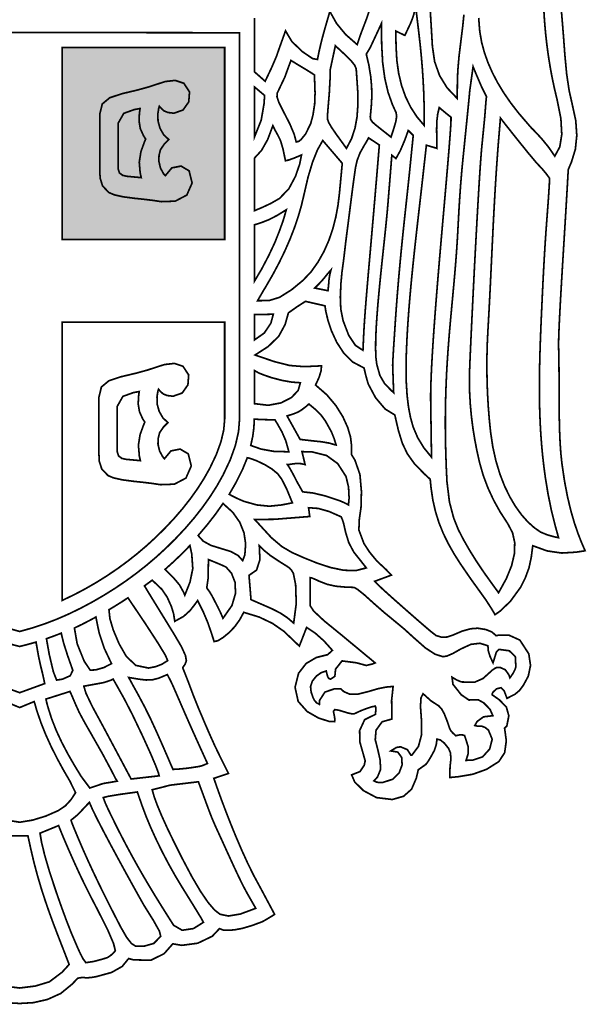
# Model space of a CAD drawing. Extents: x 22.2 to 29, y 14.6 to 24.9.
# Tile 2 of 4: x 25.6 to 29, y 14.6 to 20.5. Entities that reach past the tile are written whole.
import ezdxf

# ---------------------------------------------------------------- set-up
doc = ezdxf.new("R2010")
doc.units = 0
doc.header["$LTSCALE"] = 0.1
doc.layers.add('FOREGROUND', color=7, linetype='CONTINUOUS')

msp = doc.modelspace()

# ---------------------------------------------------------------- linework, layer by layer
at = {"layer": 'FOREGROUND', "linetype": 'CONTINUOUS', "const_width": 0.010357}
for points in [[(25.523921, 14.565426), (25.606, 14.560657), (25.688079, 14.565426), (25.773244, 14.584577), (25.854208, 14.621155), (25.923686, 14.67821), (25.957403, 14.713801), (25.987426, 14.718216), (26.008055, 14.715512), (26.035796, 14.717253), (26.070426, 14.723217), (26.161166, 14.748142), (26.225684, 14.784624), (26.264425, 14.832216), (26.294576, 14.824319), (26.398585, 14.82207), (26.478655, 14.86141), (26.531425, 14.921216), (26.586426, 14.912217), (26.682388, 14.925069), (26.770129, 14.967031), (26.813426, 15.013216), (26.836902, 15.004295), (26.868781, 15.003108), (26.905234, 15.006017), (26.951077, 15.014554), (27.008413, 15.031358), (27.071947, 15.05472), (27.095377, 15.067775), (27.12959, 15.088462), (27.146875, 15.099677), (27.058835, 15.264517), (27.020925, 15.334244), (26.983449, 15.410394), (26.947078, 15.490225), (26.912482, 15.570999), (26.880332, 15.649976), (26.851298, 15.724416), (26.82605, 15.791578), (26.80526, 15.848724), (26.789596, 15.893112), (26.77973, 15.922004), (26.86777, 15.951975), (26.824687, 16.038143), (26.784829, 16.120726), (26.751118, 16.195583), (26.720005, 16.268052), (26.687944, 16.343471), (26.655216, 16.425251), (26.624165, 16.508125), (26.591426, 16.591217), (26.595965, 16.598406), (26.606139, 16.613144), (26.613426, 16.633216), (26.608055, 16.665105), (26.583796, 16.718327), (26.540425, 16.792216), (26.469301, 16.908049), (26.415411, 16.995724), (26.378957, 17.055172), (26.360137, 17.086329), (26.375908, 17.097912), (26.391373, 17.109147), (26.406846, 17.120946), (26.465516, 17.065266), (26.497909, 17.017327), (26.522782, 16.961817), (26.536114, 16.918564), (26.541387, 16.885159), (26.543425, 16.872217), (26.596783, 16.901647), (26.635477, 16.936797), (26.665275, 16.974626), (26.681425, 16.997217), (26.714758, 16.930994), (26.742758, 16.864772), (26.765425, 16.799217), (26.770684, 16.782476), (26.776165, 16.765958), (26.781425, 16.749218), (26.804129, 16.754809), (26.834388, 16.77329), (26.872424, 16.804216), (26.906128, 16.839846), (26.935388, 16.880587), (26.960426, 16.926217), (27.053204, 16.897958), (27.133981, 16.859476), (27.203426, 16.811216), (27.296425, 16.722217), (27.340426, 16.835216), (27.393092, 16.799846), (27.445092, 16.753587), (27.496425, 16.696217), (27.467425, 16.670217), (27.398851, 16.653037), (27.337554, 16.616955), (27.291975, 16.558128), (27.270558, 16.472713), (27.289306, 16.38756), (27.344004, 16.326175), (27.413213, 16.286615), (27.475499, 16.266943), (27.509425, 16.265216), (27.511388, 16.27355), (27.509128, 16.29455), (27.502425, 16.328216), (27.511005, 16.337788), (27.534895, 16.334405), (27.558425, 16.327216), (27.592165, 16.31692), (27.615684, 16.312179), (27.629425, 16.313217), (27.668425, 16.331216), (27.704092, 16.345143), (27.733092, 16.354624), (27.755426, 16.359216), (27.758129, 16.350476), (27.758388, 16.333957), (27.756425, 16.309216), (27.691388, 16.277438), (27.660796, 16.210994), (27.662425, 16.141216), (27.694425, 16.028217), (27.688944, 16.002179), (27.66324, 15.963253), (27.612425, 15.943217), (27.631175, 15.900248), (27.684425, 15.847716), (27.763175, 15.805685), (27.858425, 15.794216), (27.926684, 15.813883), (27.975166, 15.856883), (28.003425, 15.923216), (28.015426, 15.974217), (28.059426, 16.005216), (28.066388, 16.012735), (28.077129, 16.028698), (28.091425, 16.052216), (28.111907, 16.089513), (28.123944, 16.125254), (28.128424, 16.159217), (28.149017, 16.154253), (28.172499, 16.135513), (28.198425, 16.103217), (28.209869, 16.076217), (28.212647, 16.039217), (28.207425, 15.992216), (28.205425, 15.927216), (28.258426, 15.932216), (28.345374, 15.947074), (28.427893, 15.976682), (28.502327, 16.023479), (28.537437, 16.077181), (28.547469, 16.149312), (28.537107, 16.226359), (28.550425, 16.238216), (28.562758, 16.300549), (28.547758, 16.353549), (28.505424, 16.397217), (28.462426, 16.427217), (28.461536, 16.430549), (28.463314, 16.436549), (28.468425, 16.445216), (28.489496, 16.464127), (28.515021, 16.470119), (28.534208, 16.452424), (28.551599, 16.406051), (28.600664, 16.431399), (28.626961, 16.453469), (28.650139, 16.484305), (28.680383, 16.540247), (28.693829, 16.604917), (28.683426, 16.675216), (28.629309, 16.758485), (28.562381, 16.788724), (28.505226, 16.788625), (28.485425, 16.785216), (28.461092, 16.807105), (28.424092, 16.822328), (28.374425, 16.830216), (28.331721, 16.826883), (28.281462, 16.812883), (28.223426, 16.788216), (28.190196, 16.7772), (28.155697, 16.775985), (28.122425, 16.786216), (28.086805, 16.814318), (28.017742, 16.873694), (27.935521, 16.945831), (27.860425, 17.012217), (27.807758, 17.05955), (27.771758, 17.09355), (27.752425, 17.114217), (27.852426, 17.151216), (27.821425, 17.184216), (27.765519, 17.236253), (27.721018, 17.290213), (27.68675, 17.342867), (27.656181, 17.424871), (27.659102, 17.490785), (27.669139, 17.560612), (27.671717, 17.657934), (27.662551, 17.760784), (27.632314, 17.847202), (27.611501, 17.880824), (27.611501, 17.938462), (27.605838, 17.986602), (27.588555, 18.045067), (27.559213, 18.10981), (27.51737, 18.176781), (27.462588, 18.241933), (27.394425, 18.301216), (27.415536, 18.347291), (27.427314, 18.385809), (27.430426, 18.417216), (27.324912, 18.412375), (27.236513, 18.419582), (27.14533, 18.442925), (27.055934, 18.473215), (27.028716, 18.482821), (27.108493, 18.534182), (27.171983, 18.596521), (27.210425, 18.667216), (27.230287, 18.737539), (27.281969, 18.774216), (27.333426, 18.807216), (27.451425, 18.780217), (27.456574, 18.746007), (27.46935, 18.692905), (27.490889, 18.628345), (27.522329, 18.559762), (27.564807, 18.49459), (27.61946, 18.440263), (27.687425, 18.404216), (27.69861, 18.35792), (27.707573, 18.325179), (27.713425, 18.306216), (27.757351, 18.224216), (27.814832, 18.156216), (27.873425, 18.120216), (27.895585, 18.025015), (27.918945, 17.949256), (27.949025, 17.885496), (27.991344, 17.826296), (28.051424, 17.764216), (28.087424, 17.731217), (28.092426, 17.680217), (28.103492, 17.605319), (28.119509, 17.535073), (28.140416, 17.468438), (28.166153, 17.404369), (28.19666, 17.341824), (28.231875, 17.27976), (28.27174, 17.217136), (28.33393, 17.126673), (28.384131, 17.056986), (28.4246, 17.000411), (28.457594, 16.949286), (28.479425, 16.912216), (28.510561, 16.934183), (28.571918, 16.992817), (28.633424, 17.077216), (28.66247, 17.135377), (28.684632, 17.195125), (28.698112, 17.258133), (28.707424, 17.329217), (28.794239, 17.297772), (28.881943, 17.284994), (28.969425, 17.290216), (28.993874, 17.294011), (29.015072, 17.297115), (29.023796, 17.299107), (29.002588, 17.347866), (28.98078, 17.403568), (28.958964, 17.467413), (28.93773, 17.5406), (28.917668, 17.62433), (28.89937, 17.719802), (28.883425, 17.828217), (28.877088, 17.889009), (28.872615, 17.954063), (28.869672, 18.022593), (28.867921, 18.093817), (28.867026, 18.166952), (28.866652, 18.241215), (28.866462, 18.315822), (28.86612, 18.389991), (28.865291, 18.462938), (28.863637, 18.533881), (28.863589, 18.561577), (28.864659, 18.601861), (28.866713, 18.653169), (28.869619, 18.713939), (28.873241, 18.782608), (28.877446, 18.857613), (28.8821, 18.937393), (28.88707, 19.020385), (28.892221, 19.105025), (28.89742, 19.189753), (28.902532, 19.273004), (28.907425, 19.353216), (28.915536, 19.491216), (28.920314, 19.575216), (28.922425, 19.605216), (28.941425, 19.650216), (28.964847, 19.726935), (28.97355, 19.810216), (28.96744, 19.900248), (28.946424, 19.997216), (28.927425, 20.081698), (28.912425, 20.181735), (28.901424, 20.298217), (28.89319, 20.409936), (28.884771, 20.514954), (28.876169, 20.613272)], [(27.720926, 20.569575), (27.701445, 20.513094), (27.668852, 20.427501), (27.645852, 20.360501), (27.576852, 20.420797), (27.521852, 20.487538), (27.480852, 20.560501), (27.462852, 20.498501), (27.446321, 20.441004), (27.430687, 20.383264), (27.417852, 20.328501), (27.405852, 20.270501), (27.37654, 20.275595), (27.315352, 20.317251), (27.251165, 20.378782), (27.212852, 20.443501), (27.174852, 20.337501), (27.158815, 20.290797), (27.130556, 20.224538), (27.089852, 20.138501), (27.024999, 20.19562), (27.024999, 20.522)], [(28.08734, 20.572653), (28.093231, 20.478044), (28.100715, 20.350528), (28.114168, 20.257419), (28.14384, 20.173403), (28.189449, 20.09895), (28.250715, 20.034528), (28.251715, 20.131528), (28.254122, 20.200861), (28.261641, 20.288861), (28.274715, 20.395528), (28.283813, 20.468242), (28.291089, 20.541111)], [(28.380455, 20.521858), (28.38694, 20.439733), (28.39858, 20.373358), (28.415076, 20.31219), (28.436799, 20.250952), (28.463725, 20.189667), (28.49583, 20.128358), (28.533092, 20.06705), (28.575486, 20.005764), (28.62299, 19.944526), (28.67558, 19.883358), (28.690654, 19.865729), (28.702173, 19.852988), (28.71058, 19.845358), (28.760506, 19.792099), (28.803988, 19.738617), (28.84058, 19.685358), (28.870611, 19.741046), (28.88283, 19.816608), (28.877424, 19.912046), (28.85458, 20.027358), (28.839164, 20.091481), (28.82519, 20.157093), (28.812691, 20.22418), (28.801705, 20.292733), (28.792266, 20.362739), (28.784408, 20.434186), (28.778168, 20.507063), (28.77358, 20.581358)], [(24.277, 20.432), (25.606, 20.43331), (26.935, 20.432), (26.935, 18.095928), (26.928744, 18.018615), (26.909979, 17.936231), (26.878703, 17.848774), (26.834917, 17.756246), (26.798202, 17.690962), (26.757034, 17.626146), (26.711413, 17.5618), (26.661339, 17.497921), (26.606812, 17.434512), (26.547832, 17.371571), (26.491712, 17.316143), (26.433695, 17.262907), (26.373781, 17.21186), (26.311969, 17.163005), (26.248259, 17.116341), (26.182652, 17.071867), (26.115148, 17.029584), (26.043105, 16.987837), (25.971475, 16.949662), (25.899873, 16.915005), (25.827912, 16.883815), (25.755203, 16.85604), (25.681362, 16.831627), (25.606, 16.810523), (25.530638, 16.831627)], [(25.518715, 16.386554), (25.606, 16.350486), (25.693284, 16.386554), (25.698815, 16.369437), (25.703753, 16.351362), (25.708617, 16.334245), (25.734264, 16.259384), (25.763626, 16.186027), (25.796256, 16.114067), (25.831708, 16.043398), (25.869535, 15.973915), (25.909288, 15.90551), (25.943617, 15.835245), (25.915512, 15.79236), (25.882246, 15.756131), (25.839392, 15.727193), (25.763136, 15.693747), (25.683359, 15.669348), (25.606, 15.656838), (25.52864, 15.669348)], [(25.556179, 15.573592), (25.606, 15.574175), (25.655821, 15.573592), (25.672679, 15.496792), (25.692491, 15.412578), (25.713775, 15.332649), (25.736263, 15.256578), (25.759688, 15.183938), (25.783783, 15.114301), (25.808281, 15.047241), (25.832914, 14.98233), (25.857415, 14.919141), (25.881518, 14.857247), (25.904954, 14.796221), (25.862, 14.749392), (25.785245, 14.69154), (25.700644, 14.66598), (25.606, 14.654102), (25.511356, 14.66598)]]:
    msp.add_lwpolyline(points, dxfattribs=at)
for points in [[(27.87917, 20.442245), (27.88117, 20.349245), (27.885759, 20.264568), (27.896943, 20.185385), (27.914704, 20.111676), (27.939024, 20.043426), (27.969887, 19.980615), (28.007275, 19.923227), (28.05117, 19.871245), (28.05117, 19.927245), (28.050438, 19.998872), (28.048295, 20.07045), (28.04482, 20.14197), (28.04009, 20.21342), (28.034187, 20.284789), (28.027187, 20.356068), (28.01917, 20.427245), (28.00017, 20.586245), (27.98617, 20.536245), (27.980207, 20.518541), (27.974466, 20.503282), (27.96917, 20.490245), (27.93437, 20.415909)], [(27.850274, 19.800987), (27.866274, 19.848987), (27.879496, 19.894024), (27.884718, 19.927283), (27.881274, 19.948987), (27.859274, 19.996987), (27.832664, 20.071799), (27.812899, 20.156737), (27.800071, 20.251799), (27.794274, 20.356987), (27.792274, 20.486987), (27.725274, 20.342987), (27.701274, 20.302987), (27.705434, 20.284209), (27.716613, 20.236579), (27.728156, 20.16532), (27.733321, 20.105637), (27.734539, 20.045788), (27.731274, 19.985987), (27.725274, 19.922987), (27.727607, 19.907616), (27.738607, 19.891357), (27.758274, 19.873987)], [(26.845, 19.182), (25.862, 19.182), (25.862, 20.342), (26.845, 20.342)], [(27.581058, 19.732686), (27.611767, 19.790557), (27.632725, 19.853983), (27.645183, 19.922686), (27.650392, 19.99639), (27.6496, 20.074816), (27.644058, 20.157686), (27.640058, 20.213686), (27.631132, 20.235057), (27.608651, 20.263316), (27.573058, 20.298686), (27.514111, 20.353262), (27.482787, 20.207085), (27.482787, 20.16532), (27.480395, 20.122317), (27.477615, 20.06837), (27.469736, 19.974768), (27.467486, 19.944043), (27.466641, 19.919745), (27.467058, 19.907686), (27.474317, 19.887946), (27.491799, 19.858427), (27.519058, 19.818686)], [(27.277628, 19.771503), (27.293628, 19.775503), (27.306831, 19.785913), (27.334633, 19.820301), (27.365324, 19.883407), (27.378559, 19.933244), (27.388893, 19.999322), (27.391427, 20.066129), (27.387628, 20.176503), (27.37522, 20.185133), (27.343702, 20.204874), (27.292628, 20.235503), (27.276887, 20.245244), (27.261368, 20.254762), (27.245627, 20.264503), (27.240702, 20.251207), (27.22822, 20.217466), (27.208627, 20.163503), (27.162628, 20.066503), (27.161294, 20.04517), (27.173294, 20.00917), (27.198628, 19.958503), (27.23822, 19.881799), (27.264702, 19.81954)], [(28.188723, 17.716855), (28.203838, 17.593413), (28.229447, 17.496634), (28.257723, 17.425855), (28.288571, 17.365975), (28.324747, 17.302735), (28.366299, 17.236135), (28.413275, 17.166175), (28.465723, 17.092855), (28.500723, 17.044855), (28.547718, 17.130119), (28.579686, 17.208966), (28.596598, 17.28148), (28.598426, 17.347744), (28.585144, 17.407841), (28.556723, 17.461855), (28.510427, 17.533367), (28.470035, 17.606271), (28.435691, 17.680519), (28.407539, 17.756063), (28.385723, 17.832855), (28.370191, 17.901933), (28.356756, 17.971414), (28.345518, 18.041245), (28.336575, 18.111375), (28.330025, 18.181752), (28.325968, 18.252326), (28.324501, 18.323044), (28.325723, 18.393855), (28.327502, 18.439271), (28.329832, 18.493746), (28.332701, 18.557244), (28.336098, 18.62973), (28.34001, 18.711169), (28.344426, 18.801527), (28.349334, 18.900767), (28.354723, 19.008855), (28.360551, 19.118364), (28.366047, 19.219971), (28.371222, 19.313658), (28.37609, 19.399406), (28.380666, 19.477198), (28.384962, 19.547016), (28.388992, 19.608841), (28.392769, 19.662655), (28.396308, 19.708441), (28.399621, 19.74618), (28.402723, 19.775855), (28.417114, 19.921965), (28.424352, 20.01543), (28.42753, 20.045953), (28.396723, 20.107855), (28.369093, 20.172485), (28.352352, 20.212225), (28.346723, 20.226855), (28.326723, 20.082855), (28.322651, 20.039055), (28.316467, 19.976055), (28.308219, 19.893855), (28.297955, 19.792455), (28.285723, 19.671855), (28.278763, 19.600959), (28.272283, 19.523967), (28.266283, 19.441023), (28.260763, 19.352271), (28.255723, 19.257855), (28.252286, 19.194607), (28.248366, 19.13308), (28.244035, 19.073029), (28.239368, 19.014208), (28.234438, 18.95637), (28.229318, 18.899269), (28.224083, 18.842659), (28.218805, 18.786294), (28.213559, 18.729927), (28.208419, 18.673313), (28.203457, 18.616205), (28.198747, 18.558357), (28.194364, 18.499523), (28.19038, 18.439457), (28.186869, 18.377912), (28.183906, 18.314642), (28.181563, 18.249402), (28.179914, 18.181944), (28.179033, 18.112023), (28.178993, 18.039393), (28.179869, 17.963807), (28.181733, 17.88502), (28.18466, 17.802785), (28.188723, 17.716855)], [(26.598222, 20.126261), (26.632558, 20.073965), (26.627928, 20.013861), (26.593446, 19.964707), (26.538222, 19.945261), (26.502553, 19.949526), (26.479174, 19.958889), (26.464434, 19.971628), (26.450222, 19.987261), (26.446385, 19.974777), (26.441099, 19.94187), (26.442205, 19.896999), (26.454477, 19.853343), (26.477056, 19.813888), (26.507306, 19.78585), (26.480313, 19.758857), (26.456848, 19.724689), (26.448203, 19.689815), (26.446968, 19.655647), (26.456864, 19.613548), (26.475484, 19.579412), (26.486222, 19.567261), (26.525433, 19.614474), (26.581326, 19.62559), (26.630167, 19.59654), (26.648222, 19.523261), (26.616055, 19.450132), (26.54611, 19.413297), (26.463222, 19.410261), (26.408148, 19.418335), (26.354629, 19.424853), (26.302222, 19.430261), (26.231296, 19.439557), (26.178814, 19.451298), (26.145222, 19.465261), (26.107256, 19.505036), (26.092286, 19.551475), (26.089703, 19.603248), (26.089703, 19.938283), (26.105022, 20.001082), (26.150235, 20.038724), (26.224222, 20.063261), (26.316222, 20.085075), (26.384222, 20.103779), (26.428222, 20.118261), (26.486366, 20.136907), (26.546002, 20.143724)], [(27.024999, 19.801025), (27.025379, 20.103824), (27.086021, 20.053077), (27.083553, 20.005464), (27.065864, 19.903229)], [(26.340582, 19.555612), (26.334231, 19.584194), (26.32875, 19.649117), (26.33885, 19.713259), (26.361224, 19.774735), (26.367623, 19.788629), (26.354873, 19.80808), (26.335163, 19.851515), (26.327538, 19.897893), (26.329467, 19.943047), (26.333623, 19.973629), (26.298648, 19.967256), (26.235019, 19.944434), (26.200852, 19.884297), (26.200852, 19.609599), (26.208874, 19.58393), (26.228894, 19.569199), (26.254839, 19.563552)], [(28.128324, 19.732709), (28.064324, 19.751709), (28.042155, 19.553985), (28.03432, 19.484706), (28.026343, 19.414982), (28.0183, 19.344894), (28.010263, 19.274521), (28.002306, 19.203944), (27.994504, 19.133243), (27.986929, 19.062498), (27.979657, 18.991789), (27.97276, 18.921196), (27.966312, 18.8508), (27.960388, 18.78068), (27.955061, 18.710917), (27.950405, 18.641591), (27.946494, 18.572781), (27.942746, 18.480517), (27.94149, 18.394101), (27.943061, 18.313474), (27.947795, 18.23858), (27.956027, 18.169359), (27.968091, 18.105755), (27.984324, 18.047709), (28.011324, 17.98382), (28.048324, 17.922598), (28.095324, 17.864709), (28.090324, 18.208709), (28.090304, 18.249993), (28.091286, 18.297801), (28.093189, 18.3515), (28.095931, 18.410458), (28.099428, 18.474041), (28.103598, 18.541619), (28.108359, 18.612558), (28.113629, 18.686226), (28.119324, 18.761991), (28.125363, 18.83922), (28.131663, 18.917281), (28.138141, 18.995542), (28.144715, 19.073371), (28.151303, 19.150134), (28.157822, 19.225199), (28.16419, 19.297935), (28.170324, 19.367709), (28.182257, 19.504242), (28.192318, 19.621569), (28.200473, 19.719706), (28.206686, 19.798671), (28.210922, 19.858481), (28.213146, 19.899155), (28.213324, 19.920709), (28.174917, 19.951783), (28.151398, 19.971301), (28.142324, 19.979709), (28.133065, 19.942079), (28.127583, 19.897338), (28.126324, 19.845709)], [(28.863238, 17.378039), (28.843279, 17.449775), (28.819941, 17.543227), (28.799803, 17.642253), (28.78358, 17.741162), (28.77447, 17.809067), (28.766853, 17.876279), (28.760638, 17.943024), (28.755737, 18.00953), (28.752059, 18.076022), (28.749514, 18.14273), (28.748015, 18.20988), (28.747469, 18.277698), (28.747789, 18.346413), (28.748884, 18.416251), (28.750665, 18.48744), (28.753042, 18.560206), (28.755926, 18.634778), (28.759226, 18.711381), (28.762278, 18.779039), (28.76559, 18.850312), (28.7692, 18.924402), (28.773151, 19.00051), (28.777481, 19.077837), (28.782233, 19.155583), (28.787445, 19.232951), (28.79316, 19.30914), (28.801563, 19.422005), (28.807447, 19.513223), (28.808822, 19.551899), (28.787205, 19.581263), (28.767046, 19.605444), (28.729238, 19.646039), (28.680528, 19.704055), (28.6075, 19.794737), (28.541054, 19.878536), (28.512093, 19.915904), (28.500806, 19.781605), (28.495363, 19.711537), (28.490356, 19.642298), (28.485741, 19.57378), (28.481469, 19.505876), (28.477496, 19.438478), (28.473775, 19.371479), (28.470259, 19.304772), (28.466902, 19.238248), (28.463659, 19.1718), (28.460483, 19.10532), (28.457327, 19.038701), (28.454146, 18.971835), (28.450893, 18.904615), (28.447522, 18.836933), (28.443986, 18.768681), (28.440241, 18.699753), (28.436238, 18.630039), (28.432554, 18.553751), (28.430499, 18.477214), (28.430072, 18.400539), (28.431268, 18.323839), (28.434086, 18.247227), (28.438522, 18.170814), (28.444574, 18.094714), (28.452238, 18.019039), (28.465892, 17.926936), (28.485017, 17.841279), (28.508946, 17.762262), (28.537016, 17.690079), (28.568562, 17.624925), (28.602918, 17.566995), (28.63942, 17.516483), (28.677403, 17.473582), (28.716202, 17.438489), (28.755152, 17.411397), (28.796648, 17.394449), (28.842104, 17.381992)], [(27.025767, 19.355969), (27.067579, 19.373308), (27.123098, 19.399152), (27.176368, 19.429521), (27.232772, 19.488057), (27.273533, 19.564525), (27.298961, 19.639242), (27.309368, 19.692521), (27.266665, 19.674558), (27.234406, 19.662818), (27.212368, 19.657521), (27.198264, 19.726789), (27.182821, 19.779017), (27.165001, 19.814894), (27.148668, 19.844253), (27.136368, 19.869521), (27.10488, 19.785851), (27.067931, 19.720452), (27.024999, 19.673473)], [(27.855484, 19.691189), (27.832484, 19.404189), (27.827039, 19.342073), (27.820261, 19.273002), (27.812506, 19.198417), (27.80413, 19.119759), (27.795489, 19.038469), (27.786939, 18.955987), (27.778835, 18.873756), (27.771532, 18.793216), (27.765388, 18.715808), (27.760757, 18.642973), (27.757996, 18.576152), (27.757459, 18.516788), (27.759504, 18.466319), (27.764484, 18.426189), (27.783289, 18.359292), (27.811091, 18.31106), (27.850834, 18.269401), (27.866485, 18.255189), (27.860485, 18.421189), (27.861596, 18.447522), (27.865373, 18.514522), (27.872484, 18.622189), (27.878072, 18.706784), (27.883998, 18.788601), (27.890204, 18.867683), (27.896632, 18.944075), (27.903226, 19.017821), (27.909928, 19.088966), (27.91668, 19.157555), (27.923426, 19.223633), (27.930107, 19.287242), (27.936666, 19.348429), (27.943046, 19.407238), (27.94919, 19.463713), (27.955039, 19.517899), (27.960537, 19.56984), (27.965626, 19.61958), (27.984758, 19.810901), (27.954694, 19.840966), (27.934121, 19.783394), (27.90639, 19.718094), (27.880484, 19.671189)], [(27.043884, 18.811189), (27.113884, 18.812189), (27.176478, 18.831486), (27.249384, 18.877314), (27.31779, 18.93383), (27.366884, 18.985189), (27.40946, 19.045329), (27.445247, 19.109046), (27.474719, 19.175765), (27.498346, 19.244913), (27.516601, 19.315916), (27.529957, 19.388199), (27.538884, 19.461189), (27.555884, 19.642189), (27.437884, 19.780189), (27.406009, 19.723564), (27.376384, 19.649689), (27.349009, 19.558564), (27.323884, 19.450189), (27.308136, 19.384056), (27.28865, 19.316939), (27.265437, 19.248884), (27.238509, 19.179939), (27.207878, 19.11015), (27.173556, 19.039564), (27.135554, 18.968228), (27.093884, 18.896189), (27.07981, 18.873263), (27.063291, 18.844782)], [(27.715012, 19.796005), (27.706975, 19.781301), (27.698716, 19.767042), (27.690012, 19.753005), (27.663634, 19.705906), (27.645923, 19.660586), (27.636012, 19.617005), (27.625768, 19.545639), (27.616607, 19.477309), (27.605741, 19.392329), (27.590383, 19.271014), (27.585128, 19.23117), (27.576474, 19.163133), (27.565377, 19.067627), (27.56055, 19.031476), (27.553864, 18.982298), (27.548012, 18.919005), (27.54406, 18.833586), (27.54698, 18.759351), (27.561012, 18.690005), (27.595012, 18.601375), (27.635012, 18.541634), (27.681012, 18.511005), (27.685012, 18.598005), (27.686972, 18.636015), (27.689477, 18.676863), (27.692525, 18.720965), (27.696118, 18.768735), (27.700256, 18.820588), (27.70494, 18.876938), (27.710169, 18.938201), (27.715945, 19.00479), (27.722267, 19.077121), (27.729137, 19.155609), (27.736554, 19.240668), (27.744519, 19.332712), (27.753033, 19.432157), (27.762095, 19.539418), (27.780012, 19.753005)], [(27.024999, 18.929093), (27.067904, 19.001547), (27.110605, 19.082661), (27.148071, 19.162468), (27.175274, 19.231003), (27.196946, 19.291019), (27.202584, 19.308936), (27.210244, 19.335456), (27.217367, 19.361075), (27.162367, 19.327075), (27.11305, 19.30152), (27.064094, 19.282421), (27.024999, 19.270202)], [(27.487411, 18.996834), (27.466411, 18.972834), (27.440448, 18.940797), (27.414707, 18.912538), (27.389411, 18.887834), (27.469411, 18.871834), (27.473411, 18.908834), (27.475485, 18.93676), (27.480003, 18.966241)], [(27.024999, 18.573819), (27.084401, 18.615584), (27.124373, 18.675418), (27.13901, 18.729355), (27.024999, 18.727026)], [(25.862093, 16.99807), (25.862, 18.681), (26.845, 18.681), (26.845, 18.095928), (26.839392, 18.029576), (26.822569, 17.957832), (26.794531, 17.880696), (26.755277, 17.798168), (26.720678, 17.736682), (26.681796, 17.675541), (26.638629, 17.614746), (26.591179, 17.554297), (26.539445, 17.494193), (26.483427, 17.434435), (26.429655, 17.381327), (26.37406, 17.330316), (26.316643, 17.2814), (26.257403, 17.234581), (26.196341, 17.189858), (26.133455, 17.147231), (26.068747, 17.106701), (26.000341, 17.067287), (25.931456, 17.031077)], [(26.59307, 18.414413), (26.627406, 18.362117), (26.622777, 18.302013), (26.588294, 18.252859), (26.53307, 18.233413), (26.497401, 18.237678), (26.474022, 18.247041), (26.459283, 18.25978), (26.44507, 18.275413), (26.441233, 18.262929), (26.435947, 18.230022), (26.437053, 18.185151), (26.449326, 18.141495), (26.471904, 18.10204), (26.502155, 18.074002), (26.475161, 18.047009), (26.451696, 18.012841), (26.443051, 17.977967), (26.441816, 17.943799), (26.451713, 17.9017), (26.470332, 17.867564), (26.48107, 17.855413), (26.520281, 17.902626), (26.576175, 17.913741), (26.625016, 17.884692), (26.64307, 17.811413), (26.610904, 17.738284), (26.540958, 17.701449), (26.45807, 17.698413), (26.402996, 17.706487), (26.349478, 17.713005), (26.29707, 17.718413), (26.226144, 17.727709), (26.173663, 17.73945), (26.14007, 17.753413), (26.102105, 17.793188), (26.087135, 17.839627), (26.084551, 17.8914), (26.084551, 18.226435), (26.099871, 18.289233), (26.145084, 18.326876), (26.21907, 18.351413), (26.31107, 18.373227), (26.37907, 18.391931), (26.42307, 18.406413), (26.481215, 18.425059), (26.540851, 18.431876)], [(27.024999, 18.188392), (27.108878, 18.178683), (27.185499, 18.193121), (27.247941, 18.225046), (27.289282, 18.267803), (27.302601, 18.314735), (27.251378, 18.318735), (27.194156, 18.328735), (27.131601, 18.344735), (27.087519, 18.359697), (27.051748, 18.373769), (27.024999, 18.38873)], [(26.335431, 17.843764), (26.329079, 17.872346), (26.323598, 17.937269), (26.333698, 18.001411), (26.356073, 18.062887), (26.362471, 18.076781), (26.349721, 18.096232), (26.330011, 18.139667), (26.322386, 18.186045), (26.324316, 18.231199), (26.328471, 18.261781), (26.293497, 18.255408), (26.229868, 18.232586), (26.1957, 18.172449), (26.1957, 17.897751), (26.203723, 17.872082), (26.223742, 17.857351), (26.249687, 17.851704)], [(27.518639, 17.938462), (27.506743, 17.977299), (27.490221, 18.018272), (27.454597, 18.082557), (27.427907, 18.119201), (27.394244, 18.152875), (27.35422, 18.186186), (27.336119, 18.170615), (27.30922, 18.150186), (27.290131, 18.13838), (27.263176, 18.127283), (27.22222, 18.114186), (27.30122, 17.972186), (27.381246, 17.962972), (27.42936, 17.958088), (27.478613, 17.949669), (27.490404, 17.94615), (27.509132, 17.940552)], [(27.023873, 18.094979), (27.021657, 18.043607), (27.014767, 17.990583), (27.00284, 17.935716), (27.06477, 17.913831), (27.140487, 17.90008), (27.232882, 17.89732), (27.230995, 17.905747), (27.224403, 17.928988), (27.214439, 17.964078), (27.19201, 18.016167), (27.163098, 18.067418), (27.148795, 18.090562), (27.070344, 18.092163)], [(26.872383, 17.639874), (26.899666, 17.625608), (26.930714, 17.610638), (26.96133, 17.597705), (27.039515, 17.575779), (27.115478, 17.568298), (27.18833, 17.575705), (27.25433, 17.588705), (27.2197, 17.672779), (27.18996, 17.731298), (27.16533, 17.764705), (27.130663, 17.79315), (27.088663, 17.818927), (27.03933, 17.842705), (27.012433, 17.852598), (26.9921, 17.859257), (26.981869, 17.86115), (26.952149, 17.788519), (26.91523, 17.714567)], [(27.331332, 17.820187), (27.306998, 17.825446), (27.281998, 17.826927), (27.256332, 17.824187), (27.242702, 17.821816), (27.231961, 17.820557), (27.224332, 17.820187), (27.238591, 17.79789), (27.259072, 17.76115), (27.285332, 17.710187), (27.296035, 17.691927), (27.306295, 17.673446), (27.316332, 17.655187), (27.37885, 17.648076), (27.453813, 17.630298), (27.540332, 17.601187), (27.558295, 17.593816), (27.576035, 17.585557), (27.593332, 17.576187), (27.59722, 17.617668), (27.593776, 17.684705), (27.578332, 17.748187), (27.528369, 17.82589), (27.460628, 17.87515), (27.375332, 17.896187), (27.312103, 17.898435)], [(26.684489, 17.3909), (26.715186, 17.357145), (26.76153, 17.33141), (26.820894, 17.312988), (26.882264, 17.294247), (26.926524, 17.269729), (26.953894, 17.238988), (26.966894, 17.273988), (26.971769, 17.340542), (26.961841, 17.406876), (26.936287, 17.470997), (26.894278, 17.530912), (26.834988, 17.584628), (26.789143, 17.519541), (26.738918, 17.455119)], [(27.026247, 17.488003), (27.037506, 17.475966), (27.048987, 17.463706), (27.060247, 17.451003), (27.126913, 17.378299), (27.190913, 17.32404), (27.252247, 17.288003), (27.326617, 17.255141), (27.405543, 17.223447), (27.485747, 17.197253), (27.56395, 17.180891), (27.636876, 17.178697), (27.701247, 17.195003), (27.668247, 17.237003), (27.62595, 17.289854), (27.59521, 17.347817), (27.576247, 17.410003), (27.565247, 17.459003), (27.56221, 17.470669), (27.55695, 17.485669), (27.549247, 17.504003), (27.476173, 17.536262), (27.410654, 17.554743), (27.352247, 17.559003), (27.359247, 17.506003), (27.146247, 17.489003)], [(26.484985, 17.186388), (26.535389, 17.135643), (26.571944, 17.092098), (26.596966, 17.047083), (26.603966, 17.030083), (26.635761, 17.110079), (26.652246, 17.191351), (26.646063, 17.278826), (26.634966, 17.330083), (26.587202, 17.28127), (26.53718, 17.233326)], [(27.054333, 17.33006), (27.057999, 17.244963), (27.037855, 17.181879), (26.992188, 17.150116), (27.004188, 17.003116), (27.132188, 16.947116), (27.181669, 16.921709), (27.224706, 16.89319), (27.262188, 16.861116), (27.277669, 16.979153), (27.27404, 17.092746), (27.260188, 17.162116), (27.250262, 17.179153), (27.238781, 17.192412), (27.226188, 17.202116), (27.173888, 17.234689), (27.122694, 17.268912), (27.084753, 17.29964)], [(26.746877, 17.245505), (26.745877, 17.188505), (26.745617, 17.174171), (26.745136, 17.155171), (26.744877, 17.131505), (26.736877, 17.075505), (26.741186, 17.06749), (26.753495, 17.051254), (26.769877, 17.023505), (26.785572, 16.993022), (26.802927, 16.959714), (26.818978, 16.926594), (26.823179, 16.917061), (26.827794, 16.906439), (26.834877, 16.890505), (26.888981, 16.967569), (26.910829, 17.041897), (26.907525, 17.108593), (26.886173, 17.162761), (26.853877, 17.199505), (26.837914, 17.207431), (26.802173, 17.222912)], [(27.754571, 16.620525), (27.738593, 16.613964), (27.7009, 16.604837), (27.642285, 16.621071), (27.554394, 16.632488), (27.51518, 16.58252), (27.511115, 16.539373), (27.48503, 16.521983), (27.473601, 16.52698), (27.467042, 16.539591), (27.458946, 16.571254), (27.429377, 16.561919), (27.400464, 16.541725), (27.374896, 16.51039), (27.364219, 16.476715), (27.367628, 16.444079), (27.378285, 16.413071), (27.387951, 16.393034), (27.400951, 16.378774), (27.417285, 16.370071), (27.418285, 16.393071), (27.451062, 16.444108), (27.50984, 16.464034), (27.547285, 16.463071), (27.566285, 16.446071), (27.601618, 16.431034), (27.651618, 16.431774), (27.716285, 16.448071), (27.77084, 16.464071), (27.820062, 16.474071), (27.863285, 16.478071), (27.854285, 16.394071), (27.856285, 16.281071), (27.796766, 16.264219), (27.760136, 16.213589), (27.755284, 16.156071), (27.771285, 16.093071), (27.7843, 16.035488), (27.787785, 15.977407), (27.769062, 15.930734), (27.747285, 15.907071), (27.762359, 15.899811), (27.779877, 15.89633), (27.800285, 15.897071), (27.861136, 15.916913), (27.900099, 15.956145), (27.917785, 16.003821), (27.914803, 16.048997), (27.891766, 16.080728), (27.849285, 16.088071), (27.883285, 16.109071), (27.908062, 16.112923), (27.949507, 16.095886), (27.970285, 16.063071), (27.977285, 16.063071), (28.016507, 16.115737), (28.035729, 16.187737), (28.034285, 16.279071), (28.028655, 16.357034), (28.031914, 16.408774), (28.044285, 16.434071), (28.093285, 16.390071), (28.138285, 16.361071), (28.155729, 16.343034), (28.172507, 16.312774), (28.189285, 16.270071), (28.206285, 16.221071), (28.213173, 16.208663), (28.225396, 16.195145), (28.242285, 16.180071), (28.264025, 16.184774), (28.281544, 16.185034), (28.295285, 16.181071), (28.316285, 16.116071), (28.317285, 16.072071), (28.304285, 16.031071), (28.344285, 16.032071), (28.403988, 16.05193), (28.44691, 16.099446), (28.462269, 16.158774), (28.439285, 16.214071), (28.419618, 16.230034), (28.398618, 16.237774), (28.376285, 16.237071), (28.357285, 16.242071), (28.371322, 16.266256), (28.409581, 16.294219), (28.466285, 16.301071), (28.448581, 16.340626), (28.409988, 16.379515), (28.378285, 16.397071), (28.321285, 16.396071), (28.275285, 16.427626), (28.225285, 16.490515), (28.219284, 16.534071), (28.247263, 16.517566), (28.267242, 16.508617), (28.279285, 16.505071), (28.355478, 16.503532), (28.40637, 16.525905), (28.443285, 16.559071), (28.463357, 16.577097), (28.478807, 16.587625), (28.488285, 16.592071), (28.512165, 16.592072), (28.541396, 16.578782), (28.563192, 16.548068), (28.569285, 16.530071), (28.588645, 16.55773), (28.600006, 16.580277), (28.605285, 16.597071), (28.601895, 16.659014), (28.565256, 16.693876), (28.503285, 16.702071), (28.493988, 16.69333), (28.488248, 16.686811), (28.486285, 16.682071), (28.467285, 16.621071), (28.449025, 16.659774), (28.438544, 16.694034), (28.436285, 16.724071), (28.388025, 16.739145), (28.333544, 16.732663), (28.273285, 16.705071), (28.225025, 16.677774), (28.188544, 16.662034), (28.164285, 16.658071), (28.117396, 16.6727), (28.059173, 16.710441), (27.990285, 16.771071), (27.931489, 16.824456), (27.870392, 16.875243), (27.808991, 16.925693), (27.749285, 16.978071), (27.688322, 17.032848), (27.647581, 17.065626), (27.627285, 17.077071), (27.573285, 17.079071), (27.517285, 17.084145), (27.465285, 17.095663), (27.417285, 17.114071), (27.395486, 17.124337), (27.373353, 17.133806), (27.362285, 17.136071), (27.361285, 16.967071), (27.382951, 16.934071), (27.445951, 16.875071), (27.550285, 16.790071)], [(26.145632, 16.94229), (26.151224, 16.887994), (26.171706, 16.819253), (26.206632, 16.73629), (26.250557, 16.659512), (26.308039, 16.605401), (26.384632, 16.58929), (26.426706, 16.597401), (26.465224, 16.612179), (26.500632, 16.63429), (26.486113, 16.667624), (26.44115, 16.741624), (26.366632, 16.85629), (26.318819, 16.927673), (26.28336, 16.979986), (26.26057, 17.014367), (26.222914, 16.989668), (26.184545, 16.965635)], [(25.936745, 16.831457), (25.953209, 16.736708), (25.995728, 16.631026), (26.031965, 16.576944), (26.064965, 16.577944), (26.114631, 16.592277), (26.160965, 16.615944), (26.118012, 16.706901), (26.086333, 16.801102), (26.06648, 16.897743), (26.023715, 16.874845), (25.980708, 16.85246)], [(25.767687, 16.766996), (25.784698, 16.671188), (25.809337, 16.567069), (25.829015, 16.516595), (25.864423, 16.521891), (25.911608, 16.542966), (25.927015, 16.575595), (25.896173, 16.662939), (25.872417, 16.737531), (25.856907, 16.800209), (25.827376, 16.788679), (25.797634, 16.777605)], [(25.606, 16.440337), (25.455027, 16.495199), (25.461562, 16.527769), (25.469509, 16.562733), (25.479378, 16.60197), (25.492408, 16.661422), (25.501655, 16.714975), (25.507352, 16.746427), (25.540033, 16.736959), (25.572918, 16.728294), (25.606, 16.72), (25.639082, 16.728294), (25.671967, 16.736959), (25.704647, 16.746427), (25.710344, 16.714975), (25.719591, 16.661422), (25.732621, 16.60197), (25.74249, 16.562733), (25.750437, 16.527769), (25.756972, 16.495199)], [(26.498613, 16.54987), (26.446925, 16.528334), (26.408863, 16.518274), (26.369538, 16.516978), (26.330198, 16.521505), (26.264925, 16.532334), (26.289641, 16.486643), (26.322802, 16.426729), (26.362925, 16.351334), (26.39711, 16.28198), (26.43246, 16.205415), (26.467672, 16.126025), (26.501443, 16.0482), (26.53247, 15.976327), (26.564315, 15.9782), (26.607041, 15.981936), (26.649559, 15.987577), (26.691925, 15.994334), (26.705296, 15.997668), (26.721555, 16.003668), (26.740925, 16.012334), (26.699184, 16.103703), (26.652028, 16.208135), (26.611774, 16.299183), (26.57843, 16.375787), (26.552002, 16.436887), (26.532499, 16.481423), (26.519925, 16.508334)], [(25.993808, 16.479482), (26.006215, 16.437815), (26.043734, 16.358815), (26.106808, 16.242482), (26.279591, 15.918258), (26.448808, 15.937482), (26.444181, 15.955939), (26.427737, 15.99975), (26.397434, 16.071372), (26.351231, 16.173263), (26.287083, 16.30788), (26.238938, 16.401295), (26.196953, 16.4764), (26.170808, 16.522482), (26.158881, 16.516752), (26.137663, 16.508876), (26.111004, 16.500818)], [(26.195297, 15.905146), (26.184635, 15.922508), (26.15672, 15.976705), (26.107353, 16.069112), (26.03233, 16.201109), (26.008657, 16.242137), (25.987099, 16.28105), (25.964896, 16.322866), (25.945598, 16.365583), (25.922077, 16.420721), (25.909887, 16.447757), (25.764887, 16.401757), (25.766549, 16.392317), (25.770245, 16.376764), (25.77567, 16.356315), (25.799331, 16.281657), (25.828081, 16.209043), (25.861088, 16.138236), (25.897521, 16.068997), (25.936549, 16.00109), (25.977342, 15.934275), (26.029887, 15.863757), (26.091887, 15.884757), (26.105702, 15.889424), (26.123739, 15.893424), (26.146887, 15.896757)], [(26.516886, 15.881166), (26.406886, 15.853166), (26.419127, 15.81025), (26.438812, 15.7565), (26.465886, 15.691916), (26.500294, 15.6165), (26.541979, 15.53025), (26.590886, 15.433166), (26.64799, 15.325382), (26.699238, 15.238334), (26.744534, 15.171878), (26.783782, 15.12587), (26.816886, 15.100166), (26.867775, 15.0895), (26.939998, 15.1015), (27.032886, 15.136166), (26.980886, 15.227166), (26.957626, 15.270473), (26.931497, 15.323469), (26.902079, 15.386096), (26.868951, 15.458294), (26.831694, 15.540004), (26.789886, 15.631166), (26.76594, 15.686822), (26.745259, 15.741009), (26.723535, 15.800248), (26.686071, 15.901399)], [(26.111004, 15.805867), (26.123885, 15.771838), (26.142358, 15.731487), (26.169073, 15.676617), (26.207447, 15.599618), (26.245261, 15.526534), (26.282589, 15.456952), (26.319508, 15.390462), (26.356092, 15.32665), (26.392417, 15.265106), (26.428559, 15.205418), (26.464594, 15.147174), (26.500596, 15.089961), (26.536641, 15.033369), (26.588188, 15.003438), (26.656605, 15.013662), (26.716642, 15.051369), (26.702341, 15.07767), (26.657661, 15.151066), (26.58492, 15.268263), (26.544992, 15.334771), (26.505529, 15.405332), (26.467442, 15.478074), (26.431638, 15.551125), (26.399028, 15.622615), (26.37052, 15.690669), (26.347025, 15.753418), (26.317054, 15.839584), (26.213163, 15.825382), (26.138816, 15.813021)], [(26.306363, 14.90754), (26.358427, 14.907325), (26.416269, 14.923554), (26.458363, 14.96654), (26.45037, 14.998214), (26.415033, 15.061544), (26.356363, 15.15554), (26.346044, 15.173711), (26.322531, 15.215708), (26.28889, 15.276257), (26.248187, 15.350084), (26.203488, 15.431915), (26.157859, 15.516476), (26.114366, 15.598493), (26.076075, 15.672692), (26.046052, 15.733799), (26.027363, 15.77654), (26.010836, 15.759784), (25.986096, 15.733317), (25.957403, 15.702842), (25.916193, 15.669125), (25.919627, 15.657713), (25.933847, 15.621673), (25.961363, 15.55554), (25.990657, 15.487527), (26.020918, 15.419954), (26.052049, 15.352782), (26.083953, 15.285972), (26.116533, 15.219482), (26.149693, 15.153273), (26.183335, 15.087306), (26.217363, 15.02154), (26.252437, 14.960429), (26.281955, 14.922651)], [(25.728875, 15.590451), (25.738316, 15.534118), (25.757736, 15.454735), (25.787281, 15.353977), (25.827097, 15.233519), (25.856859, 15.148634), (25.887287, 15.065454), (25.919728, 14.982738), (25.95553, 14.899246), (25.973393, 14.860325), (25.990035, 14.828694), (26.006106, 14.80746), (26.053844, 14.814624), (26.108692, 14.829356), (26.137097, 14.838519), (26.154393, 14.849815), (26.170134, 14.863556), (26.184097, 14.879519), (26.173023, 14.924223), (26.137504, 15.006482), (26.077097, 15.126519), (26.037946, 15.201741), (26.003988, 15.269029), (25.971641, 15.336109), (25.937326, 15.410704), (25.897461, 15.500538), (25.869183, 15.566818), (25.849211, 15.615778), (25.841097, 15.636519)]]:
    msp.add_lwpolyline(points, close=True, dxfattribs=at)
at = {"layer": 'FOREGROUND'}
msp.add_solid([(26.845, 19.182), (25.862, 19.182), (26.845, 20.342), (25.862, 20.342)], dxfattribs=at)

doc.saveas('drawing.dxf')
